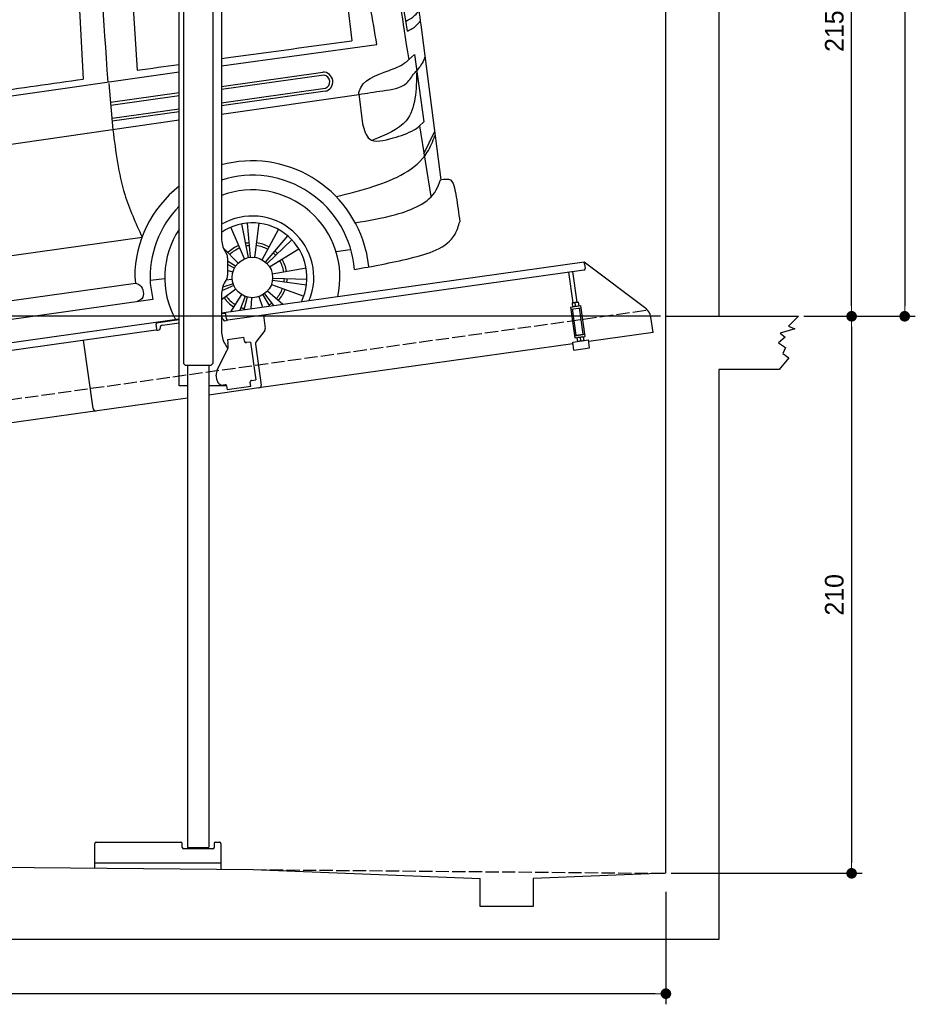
# Model space of a CAD drawing. Extents: x -311 to 6440, y -744 to 6074.
# Tile 4 of 6: x 3064 to 6440, y -744 to 2968. Entities that reach past the tile are written whole.
import ezdxf

# ---------------------------------------------------------------- set-up
doc = ezdxf.new("R2010")
doc.units = 0
doc.header["$LTSCALE"] = 10
doc.header["$MEASUREMENT"] = 0
doc.linetypes.add('GEN3', pattern=[6.25, 5, -1.25])
doc.layers.get('0').update_dxf_attribs({"linetype": 'CONTINUOUS'})
doc.layers.get('DEFPOINTS').update_dxf_attribs({"linetype": 'CONTINUOUS'})
for name, color, linetype in [('3', 6, 'GEN3'), ('CAR', 1, 'CONTINUOUS'), ('SICHTBARE_KANTEN_DIN_', 7, 'CONTINUOUS')]:
    doc.layers.add(name, color=color, linetype=linetype)
doc.layers.add('AM_0', color=7, linetype='CONTINUOUS', lineweight=30)
doc.layers.add('AM_5', color=3, linetype='CONTINUOUS', lineweight=15)
doc.dimstyles.new('KLAUS_DXF', dxfattribs={"dimscale": 20, "dimtxt": 3.5, "dimasz": 2, "dimexe": 2, "dimexo": 1, "dimgap": 1.5, "dimtad": 1, "dimlfac": 0.1, "dimdsep": 46, "dimtxsty": 'Standard', "dimblk": 'DOT', "dimcen": 2, "dimclrd": 256, "dimclre": 256, "dimclrt": 2, "dimadec": 0, "dimazin": 0, "dimtfac": 1, "dimtmove": 2, "dimatfit": 3, "dimfxl": 1, "dimtolj": 1, "dimarcsym": 0})

# ---------------------------------------------------------------- blocks, each defined once
blk = doc.blocks.new('_DOT')
at = {"color": 0, "linetype": 'ByBlock'}
blk.add_line((-0.5, 0), (-1, 0), dxfattribs=at)
at = {"color": 0, "linetype": 'ByBlock', "const_width": 0.5}
blk.add_lwpolyline([(-0.25, 0, 1), (0.25, 0, 1)], format="xyb", close=True, dxfattribs=at)
blk = doc.blocks.new('*D8')
at = {"layer": 'AM_5', "lineweight": -2, "transparency": 16777216}
for p, q in [((5479.5, 1850), (-240.5, 1850)), ((-200.5, -160), (-200.5, 1810)), ((179.5, -200), (-240.5, -200))]:
    blk.add_line(p, q, dxfattribs=at)
at = {"layer": 'DEFPOINTS', "color": 0, "transparency": 16777216}
for p in [(-200.5, 1850), (5499.5, 1850), (199.5, -200)]:
    blk.add_point(p, dxfattribs=at)
at = {"layer": 'AM_5', "lineweight": -2, "transparency": 16777216, "xscale": 40, "yscale": 40, "zscale": 40}
for p, rotation in [((-200.5, 1850), 90), ((-200.5, -200), 270)]:
    blk.add_blockref('_DOT', p, dxfattribs=dict(at, rotation=rotation))
at = {"layer": 'AM_5', "color": 2, "transparency": 16777216, "insert": (-265.5, 825), "char_height": 70, "attachment_point": 5, "rotation": 90}
blk.add_mtext('\\A1;205', dxfattribs=at)
blk = doc.blocks.new('*D9')
at = {"layer": 'AM_5', "lineweight": -2, "transparency": 16777216}
for p, q in [((179.5, 2850), (-240.5, 2850)), ((-200.5, 1890), (-200.5, 2810)), ((5479.5, 1850), (-240.5, 1850))]:
    blk.add_line(p, q, dxfattribs=at)
at = {"layer": 'DEFPOINTS', "color": 0, "transparency": 16777216}
for p in [(-200.5, 2850), (199.5, 2850), (5499.5, 1850)]:
    blk.add_point(p, dxfattribs=at)
at = {"layer": 'AM_5', "lineweight": -2, "transparency": 16777216, "xscale": 40, "yscale": 40, "zscale": 40}
for p, rotation in [((-200.5, 2850), 90), ((-200.5, 1850), 270)]:
    blk.add_blockref('_DOT', p, dxfattribs=dict(at, rotation=rotation))
at = {"layer": 'AM_5', "color": 2, "transparency": 16777216, "insert": (-265.5, 2350), "char_height": 70, "attachment_point": 5, "rotation": 90}
blk.add_mtext('\\A1;100', dxfattribs=at)
blk = doc.blocks.new('*D10')
at = {"layer": 'AM_5', "lineweight": -2, "transparency": 16777216}
for p, q in [((5719.5, 4000), (6239.5, 4000)), ((6199.5, 1890), (6199.5, 3960)), ((6219.5, 1850), (6239.5, 1850))]:
    blk.add_line(p, q, dxfattribs=at)
at = {"layer": 'DEFPOINTS', "color": 0, "transparency": 16777216}
for p in [(5699.5, 4000), (6199.5, 4000), (6199.5, 1850)]:
    blk.add_point(p, dxfattribs=at)
at = {"layer": 'AM_5', "lineweight": -2, "transparency": 16777216, "xscale": 40, "yscale": 40, "zscale": 40}
for p, rotation in [((6199.5, 4000), 90), ((6199.5, 1850), 270)]:
    blk.add_blockref('_DOT', p, dxfattribs=dict(at, rotation=rotation))
at = {"layer": 'AM_5', "color": 2, "transparency": 16777216, "insert": (6134.5, 2925), "char_height": 70, "attachment_point": 5, "rotation": 90}
blk.add_mtext('\\A1;215', dxfattribs=at)
blk = doc.blocks.new('*D11')
at = {"layer": 'AM_5', "lineweight": -2, "transparency": 16777216}
for p, q in [((6219.5, 1850), (6239.5, 1850)), ((6199.5, 1810), (6199.5, -210)), ((5519.5, -250), (6239.5, -250))]:
    blk.add_line(p, q, dxfattribs=at)
at = {"layer": 'DEFPOINTS', "color": 0, "transparency": 16777216}
for p in [(6199.5, 1850), (5499.5, -250), (6199.5, -250)]:
    blk.add_point(p, dxfattribs=at)
at = {"layer": 'AM_5', "lineweight": -2, "transparency": 16777216, "xscale": 40, "yscale": 40, "zscale": 40}
for p, rotation in [((6199.5, 1850), 90), ((6199.5, -250), 270)]:
    blk.add_blockref('_DOT', p, dxfattribs=dict(at, rotation=rotation))
at = {"layer": 'AM_5', "color": 2, "transparency": 16777216, "insert": (6134.5, 800), "char_height": 70, "attachment_point": 5, "rotation": 90}
blk.add_mtext('\\A1;210', dxfattribs=at)
blk = doc.blocks.new('*D12')
at = {"layer": 'AM_5', "lineweight": -2, "transparency": 16777216}
for p, q in [((199.5, -270), (199.5, -743.8)), ((5499.5, -320), (5499.5, -743.8)), ((5459.5, -703.8), (239.5, -703.8))]:
    blk.add_line(p, q, dxfattribs=at)
at = {"layer": 'DEFPOINTS', "color": 0, "transparency": 16777216}
for p in [(199.5, -250), (5499.5, -300), (199.5, -703.8)]:
    blk.add_point(p, dxfattribs=at)
at = {"layer": 'AM_5', "lineweight": -2, "transparency": 16777216, "xscale": 40, "yscale": 40, "zscale": 40, "rotation": 180}
blk.add_blockref('_DOT', (199.5, -703.8), dxfattribs=at)
at = {"layer": 'AM_5', "lineweight": -2, "transparency": 16777216, "xscale": 40, "yscale": 40, "zscale": 40}
blk.add_blockref('_DOT', (5499.5, -703.8), dxfattribs=at)
at = {"layer": 'AM_5', "color": 2, "transparency": 16777216, "insert": (2849.5, -638.8), "char_height": 70, "attachment_point": 5}
blk.add_mtext('\\A1;530', dxfattribs=at)
blk = doc.blocks.new('*D13')
at = {"layer": 'AM_5', "lineweight": -2, "transparency": 16777216}
for p, q in [((5519.5, 5550), (6439.5, 5550)), ((6399.5, 5510), (6399.5, 1890)), ((6019.5, 1850), (6439.5, 1850))]:
    blk.add_line(p, q, dxfattribs=at)
at = {"layer": 'DEFPOINTS', "color": 0, "transparency": 16777216}
for p in [(5499.5, 5550), (5999.5, 1850), (6399.5, 1850)]:
    blk.add_point(p, dxfattribs=at)
at = {"layer": 'AM_5', "lineweight": -2, "transparency": 16777216, "xscale": 40, "yscale": 40, "zscale": 40}
for p, rotation in [((6399.5, 5550), 90), ((6399.5, 1850), 270)]:
    blk.add_blockref('_DOT', p, dxfattribs=dict(at, rotation=rotation))
at = {"layer": 'AM_5', "color": 2, "transparency": 16777216, "insert": (6334.5, 3700), "char_height": 70, "attachment_point": 5, "rotation": 90}
blk.add_mtext('\\A1;370', dxfattribs=at)
blk = doc.blocks.new('Car Van')
at = {"layer": 'CAR'}
for p, q in [((23007.8, 5396.2), (23037.4, 4875.5)), ((23207.8, 5406.7), (23240.7, 4909.2)), ((22217, 5288), (22248.2, 4764.6)), ((22051, 5261.1), (22071.8, 4741.7)), ((24309.1, 5080.7), (24384.6, 4496)), ((23558.2, 4925.3), (24143.5, 5006)), ((24263.4, 4948.2), (24285.1, 4968.9)), ((24285.1, 4968.9), (24320.4, 4714.3)), ((21072.7, 4570.5), (23398.2, 4902.5)), ((23558.2, 4847.8), (23940, 4902.1)), ((23944.3, 4890.6), (23558.2, 4836.2)), ((23133.2, 4859.5), (23148.9, 4684.5)), ((23558.2, 4786), (23949.4, 4841.1)), ((23949.1, 4829.7), (23558.2, 4774.6)), ((21289.9, 4795.1), (21301.9, 4632.6)), ((23139.6, 4788.8), (23398.2, 4825.3)), ((23140.9, 4777.5), (23398.2, 4813.7)), ((23558.2, 4743.3), (24075.6, 4817.8)), ((24075.3, 4820.4), (24090, 4707.5)), ((23145.9, 4727.9), (23398.2, 4763.5)), ((23398.2, 4752.1), (23146.1, 4716.6)), ((23398.2, 4720.3), (21083.3, 4387.6)), ((21432.3, 4647), (22071.8, 4741.7)), ((22158.3, 4725.3), (22174, 4541.7)), ((24320.4, 4714.3), (24304.8, 4699.4)), ((21180.9, 4711.1), (21182, 4662.3)), ((24305, 4699.5), (24347.2, 4432.9)), ((24320.7, 4594.5), (24360.8, 4677)), ((21072.7, 4570.5), (21083.3, 4387.6)), ((23644.6, 4198.1), (23593.9, 4317.5)), ((23659.9, 4202.7), (23635.1, 4330.1)), ((23667.8, 4203.8), (23656.5, 4333.1)), ((23683.7, 4203.6), (23699.6, 4332.3)), ((23710.8, 4194.9), (23772.5, 4309)), ((21307.1, 4005.8), (23258.8, 4280)), ((23723.9, 4185.9), (23808.1, 4284.7)), ((23729.7, 4180.4), (23823.7, 4269.9)), ((23621, 4182.3), (23565, 4239.5)), ((23739.4, 4167.8), (23850, 4235.7)), ((23990.9, 4225.9), (24043.4, 4233.3)), ((24102.9, 4226.3), (24112.4, 4168.6)), ((23610.9, 4170), (23581.2, 4189.7)), ((23606.8, 4163.2), (23581.2, 4176.5)), ((23749.5, 4141.3), (23877.3, 4164.1)), ((22262, 4147.5), (22333.7, 3980.6)), ((23230.9, 4129.7), (23233.9, 4106.9)), ((23289.4, 4117.2), (23344.3, 4124.3)), ((23601, 4148.3), (23581.2, 4153.8)), ((23750.7, 4125.4), (23880.4, 4121.2)), ((21377.3, 3846.1), (23233.9, 4106.9)), ((23289.8, 4105.3), (23298.9, 4045.4)), ((23604.7, 4097), (23559.3, 4076.9)), ((23601.8, 4104.4), (23562.7, 4091.8)), ((23598.6, 4120.1), (23574.6, 4117.6)), ((23746.2, 4101.9), (23868.2, 4057.9)), ((23750, 4117.4), (23878.5, 4099.7)), ((23612.6, 4083.2), (23558.2, 4043.9)), ((23633.2, 4063.7), (23591.6, 3998.9)), ((23647.5, 4056.5), (23627.6, 4004)), ((23655.1, 4054.1), (23642.5, 4006.1)), ((23670.8, 4051.6), (23668.8, 4009.8)), ((23698.9, 4055.6), (23712.4, 4015.9)), ((23713.4, 4062.3), (23738.8, 4019.6)), ((23720, 4066.7), (23753.6, 4021.7)), ((23731.8, 4077.5), (23789.6, 4026.7)), ((21329.3, 3769.5), (23298.8, 4045.7)), ((20919.4, 3816.1), (20868.7, 3935.5)), ((20934.6, 3820.8), (20909.9, 3948.1)), ((20942.5, 3821.9), (20931.2, 3951.1)), ((20958.5, 3821.6), (20974.3, 3950.4)), ((20985.5, 3813), (21047.3, 3927.1)), ((20998.6, 3803.9), (21082.8, 3902.7)), ((20895.8, 3800.4), (20804.9, 3893)), ((21004.4, 3798.5), (21098.4, 3887.9)), ((20881.5, 3781.2), (20773.5, 3837.6)), ((20885.6, 3788.1), (20777.5, 3859.8)), ((21014.2, 3785.8), (21124.7, 3853.8)), ((21323.8, 3828.2), (21270.2, 3820.9)), ((20875.7, 3766.4), (20773.5, 3794.8)), ((21024.3, 3759.3), (21152, 3782.2)), ((20873.3, 3738.1), (20744.2, 3724.9)), ((20876.6, 3722.5), (20753.1, 3682.7)), ((20879.4, 3715), (20760.7, 3662.5)), ((21020.9, 3720), (21143, 3675.9)), ((21024.7, 3735.4), (21153.3, 3717.7)), ((21025.4, 3743.4), (21155.1, 3739.2)), ((20887.3, 3701.2), (20782.2, 3625.2)), ((20907.9, 3681.7), (20865.6, 3615.8)), ((20988.1, 3680.3), (21014.1, 3636.7)), ((20994.8, 3684.7), (21029.1, 3638.8)), ((21006.5, 3695.5), (21065.3, 3643.9)), ((20922.2, 3674.5), (20901.9, 3620.9)), ((20929.8, 3672.1), (20916.9, 3623)), ((20945.6, 3669.7), (20943.5, 3626.7)), ((20973.6, 3673.6), (20987.4, 3632.9))]:
    blk.add_line(p, q, dxfattribs=at)
for centre in [(23674.4, 4127.8), (20949.2, 3745.9)]:
    blk.add_circle(centre, 76.3, dxfattribs=at)
for centre, radius, start, end in [((23941.2, 4865.5), 36.6, 282.4234, 91.9504), ((23940.1, 4865.3), 26, 291.3172, 79.4452), ((23672.7, 4125.7), 441.8, 13.1526, 105.0131), ((23674.7, 4127.6), 385.6, 4.5254, 107.5878), ((23672.7, 4125.7), 441.8, 128.4041, 179.4928), ((23674.4, 4127.8), 330.2, 347.4042, 110.6062), ((23674.7, 4127.6), 385.6, 135.817, 183.3106), ((23674.4, 4127.8), 231.7, 337.9146, 120.1013), ((23674.4, 4127.8), 330.2, 146.7735, 208.5958), ((23674.4, 4127.8), 206, 333.6849, 124.334), ((23674.4, 4127.8), 131.2, 113, 134.4286), ((23674.4, 4127.8), 120.9, 113, 134.4286), ((23674.4, 4127.8), 131.2, 95, 101), ((23674.4, 4127.8), 120.9, 95, 101), ((23674.4, 4127.8), 120.9, 61.5714, 83), ((23674.4, 4127.8), 131.2, 61.5714, 83), ((23674.4, 4127.8), 120.9, 43.5714, 49.5714), ((23674.4, 4127.8), 131.2, 43.5714, 49.5714), ((23674.4, 4127.8), 131.2, 10.1429, 31.5714), ((20949.2, 3745.9), 439.9, 13.1709, 125.5344), ((23674.4, 4127.8), 120.9, 10.1429, 31.5714), ((20949.2, 3745.9), 385.3, 3.6036, 131.5697), ((23674.4, 4127.8), 120.9, 352.1429, 358.1429), ((23674.4, 4127.8), 131.2, 352.1429, 358.1429), ((23674.4, 4127.8), 120.9, 200.2869, 203.8571), ((23674.4, 4127.8), 120.9, 318.7143, 340.1429), ((23674.4, 4127.8), 131.2, 318.7143, 340.1429), ((20949.2, 3745.9), 330.2, 347.2115, 140.7393), ((23674.4, 4127.8), 131.2, 215.8571, 237.2857), ((23674.4, 4127.8), 120.9, 215.8571, 237.2857), ((23674.4, 4127.8), 120.9, 249.2857, 255.2857), ((23674.4, 4127.8), 120.9, 300.7143, 306.7143), ((23674.4, 4127.8), 131.2, 305.7514, 306.7143), ((20949.2, 3745.9), 231.7, 337.6174, 151.1587), ((20949.2, 3745.9), 206, 333.3345, 148.5032), ((20949.2, 3745.9), 131.2, 113, 134.4286), ((20949.2, 3745.9), 131.2, 95, 101), ((20949.2, 3745.9), 120.9, 95, 101), ((20949.2, 3745.9), 120.9, 61.5714, 83), ((20949.2, 3745.9), 131.2, 61.5714, 83), ((20949.2, 3745.9), 120.9, 113, 134.4286), ((20949.2, 3745.9), 120.9, 43.5714, 49.5714), ((20949.2, 3745.9), 131.2, 43.5714, 49.5714), ((20949.2, 3745.9), 131.2, 146.4286, 152.4286), ((20949.2, 3745.9), 120.9, 146.4286, 152.4286), ((20949.2, 3745.9), 120.9, 10.1429, 31.5714), ((20949.2, 3745.9), 131.2, 10.1429, 31.5714), ((20949.2, 3745.9), 231.7, 178.3252, 218.3826), ((20949.2, 3745.9), 206, 178.1164, 222.6655), ((20949.2, 3745.9), 131.2, 164.4286, 185.8571), ((20949.2, 3745.9), 120.9, 164.4286, 185.8571), ((20949.2, 3745.9), 120.9, 352.1429, 358.1429), ((20949.2, 3745.9), 131.2, 352.1429, 358.1429), ((20949.2, 3745.9), 131.2, 197.8571, 203.8571), ((20949.2, 3745.9), 120.9, 197.8571, 203.8571), ((20949.2, 3745.9), 120.9, 215.8571, 237.2857), ((20949.2, 3745.9), 120.9, 318.7143, 340.1429), ((20949.2, 3745.9), 131.2, 318.7143, 340.1429), ((20949.2, 3745.9), 131.2, 215.8571, 237.2857), ((20949.2, 3745.9), 120.9, 300.7143, 306.7143), ((20949.2, 3745.9), 131.2, 304.7615, 306.7143), ((20949.2, 3745.9), 131.2, 249.2857, 251.2385), ((20949.2, 3745.9), 120.9, 249.2857, 255.2857)]:
    blk.add_arc(centre, radius, start, end, dxfattribs=at)
for centre in [(22325.5, 4643.7), (22024.6, 4600.6)]:
    blk.add_ellipse(centre, major_axis=(-101.9, -18.3), ratio=0.28676, dxfattribs=at)
blk.add_ellipse((20380.2, 3799.5), major_axis=(-0.1, -50.8), ratio=0.500238, start_param=5.885343, end_param=6.683233, dxfattribs=at)
for points, knots in [([(23558.2, 5624), (23622.5, 5627.8), (23755.4, 5634.6), (23902.4, 5637.9), (24158.6, 5646.3)], [126.567679, 126.567679, 126.567679, 126.567679, 322.989321, 524.252921, 524.252921, 524.252921, 524.252921]), ([(21715.3, 5388.7), (21821.7, 5408.2), (22221.1, 5481.6), (22782.1, 5562.6), (23238.6, 5600.5), (23398.2, 5613.5)], [0, 0, 0, 0, 324.58113, 1218.156854, 1698.657892, 1698.657892, 1698.657892, 1698.657892]), ([(24126.6, 5550.6), (24141.5, 5557.6), (24164, 5568.7), (24182.4, 5585.5), (24188.8, 5591.3)], [4.61826, 4.61826, 4.61826, 4.61826, 53.543239, 79.274172, 79.274172, 79.274172, 79.274172]), ([(21770, 5352.1), (21876, 5370.8), (22288.4, 5443.9), (22830.8, 5527.3), (23269.5, 5559.7), (23398.2, 5567.2)], [0, 0, 0, 0, 323.034736, 1256.571869, 1643.446804, 1643.446804, 1643.446804, 1643.446804]), ([(24226.6, 5239.9), (24217.8, 5277.9), (24201.5, 5347.7), (24173.2, 5443.4), (24150.2, 5500), (24125.5, 5551.6)], [0, 0, 0, 0, 117.133269, 214.777276, 299.414803, 299.414803, 299.414803, 299.414803]), ([(21800.2, 5284), (21899.6, 5302.9), (22309.5, 5380.6), (22843.2, 5451.2), (23278.2, 5485), (23398.2, 5493.9)], [0, 0, 0, 0, 303.469527, 1251.67749, 1612.62651, 1612.62651, 1612.62651, 1612.62651]), ([(23558.2, 5505.4), (23637.5, 5510.8), (23781.1, 5519.8), (23924.9, 5520.7), (23989.3, 5521.1)], [58.593241, 58.593241, 58.593241, 58.593241, 296.990423, 490.043419, 490.043419, 490.043419, 490.043419]), ([(23558.2, 5436), (23559.3, 5436.1), (23662.9, 5443.9), (23781.8, 5451.6), (23899.6, 5447), (23914.7, 5446.4)], [351.625543, 351.625543, 351.625543, 351.625543, 354.715425, 663.112571, 708.364163, 708.364163, 708.364163, 708.364163]), ([(21072.7, 4570.5), (21075, 4593.4), (21087.9, 4634.1), (21130.7, 4698.5), (21193.2, 4813.2), (21268.6, 4933.7), (21358.3, 5081), (21531.9, 5204.2), (21681, 5257.8), (21800.2, 5284)], [0, 0, 0, 0, 34.633344, 130.367254, 260.266155, 394.654289, 566.353713, 741.146733, 1042.18326, 1042.18326, 1042.18326, 1042.18326]), ([(21264.8, 4817), (21273.3, 4830.4), (21319, 4905.1), (21394.2, 5046.4), (21574.1, 5161.5), (21722.7, 5209.2), (22051, 5261.1)], [301.852914, 301.852914, 301.852914, 301.852914, 394.654289, 566.353713, 741.146733, 1038.026076, 1038.026076, 1038.026076, 1038.026076]), ([(24253.1, 5094.1), (24265.4, 5100.4), (24284, 5110.6), (24297.4, 5127), (24302.2, 5132.8)], [6.830989, 6.830989, 6.830989, 6.830989, 47.594512, 69.869885, 69.869885, 69.869885, 69.869885]), ([(24258.9, 5056.6), (24271.3, 5062.8), (24289.8, 5072.8), (24303, 5089.1), (24307.6, 5094.8)], [6.60739, 6.60739, 6.60739, 6.60739, 47.308966, 69.134079, 69.134079, 69.134079, 69.134079]), ([(23558.2, 4953.3), (23569.9, 4954.9), (23733.4, 4977.4), (23896.9, 4999.4), (24048.9, 5019.8)], [320.625992, 320.625992, 320.625992, 320.625992, 355.842082, 815.727995, 815.727995, 815.727995, 815.727995]), ([(24189.8, 4908.7), (24210.3, 4915.3), (24236.6, 4926.8), (24257.8, 4943.2), (24263.4, 4948.2)], [120.92462, 120.92462, 120.92462, 120.92462, 186.01384, 208.055842, 208.055842, 208.055842, 208.055842]), ([(24324.9, 4961), (24324.3, 4958.9), (24318, 4939.6), (24307.2, 4922.6), (24295.1, 4909.1)], [0, 0, 0, 0, 6.616922, 60.689334, 60.689334, 60.689334, 60.689334]), ([(24205.7, 4654.1), (24233.6, 4661.3), (24266.9, 4674), (24296.7, 4691.8), (24304.8, 4699.4)], [99.88745, 99.88745, 99.88745, 99.88745, 186.01384, 208.055842, 208.055842, 208.055842, 208.055842]), ([(21300.3, 4656.3), (21307.8, 4651.9), (21341, 4631.7), (21389.5, 4639.8), (21432.3, 4647)], [173.497725, 173.497725, 173.497725, 173.497725, 190.087535, 312.625806, 312.625806, 312.625806, 312.625806]), ([(22241.5, 4612.7), (22271.8, 4623.9), (22328.6, 4643.2), (22388.6, 4644.7), (22416.6, 4645)], [14.4466, 14.4466, 14.4466, 14.4466, 94.349912, 163.782287, 163.782287, 163.782287, 163.782287]), ([(21940.6, 4569.6), (21970.9, 4580.7), (22027.7, 4600.1), (22087.7, 4601.6), (22115.7, 4601.9)], [14.4466, 14.4466, 14.4466, 14.4466, 94.349912, 163.782287, 163.782287, 163.782287, 163.782287]), ([(20214.3, 4271.5), (20238.1, 4294.4), (20306.3, 4359.7), (20382.1, 4414.3), (20433.5, 4446.4)], [0, 0, 0, 0, 99.01122, 282.525902, 282.525902, 282.525902, 282.525902]), ([(20250.5, 4262.2), (20279.7, 4292.4), (20333.2, 4338.8), (20390.9, 4379), (20433.5, 4405.1)], [0, 0, 0, 0, 61.191082, 212.400599, 212.400599, 212.400599, 212.400599]), ([(20274.4, 4252.4), (20289.9, 4265.8), (20340.4, 4309.6), (20394.6, 4347.8), (20433.5, 4372.2)], [0, 0, 0, 0, 61.191082, 200.287904, 200.287904, 200.287904, 200.287904]), ([(20146, 3857.6), (20142.8, 3884.2), (20130.4, 3985.9), (20110.2, 4141.6), (20186.3, 4236.6), (20214.3, 4271.5)], [102.88586, 102.88586, 102.88586, 102.88586, 183.09991, 407.242491, 537.697964, 537.697964, 537.697964, 537.697964]), ([(20274.4, 4252.4), (20295.4, 4252.8), (20348.7, 4253.8), (20401.6, 4258.6), (20433.5, 4262.6)], [0, 0, 0, 0, 62.922164, 159.752377, 159.752377, 159.752377, 159.752377]), ([(20422.3, 4199.8), (20417.6, 4185), (20412.9, 4170.4), (20406.9, 4134.8), (20406, 4117.7)], [42.387721, 42.387721, 42.387721, 42.387721, 103.78676, 155.115105, 155.115105, 155.115105, 155.115105]), ([(20424.5, 3881.5), (20403.5, 3878.5), (20317.7, 3866.3), (20215.3, 3855.3), (20149.5, 3891.4), (20140.4, 3896.4)], [113.912784, 113.912784, 113.912784, 113.912784, 177.26422, 370.522965, 401.282956, 401.282956, 401.282956, 401.282956]), ([(20133.4, 3668.4), (20132.6, 3670.5), (20128.1, 3682.2), (20127.7, 3700.5), (20126.9, 3726.2), (20138, 3742.6), (20147.8, 3750.8), (20150.2, 3752.6)], [0, 0, 0, 0, 6.668808, 37.633719, 53.92976, 83.006518, 92.203416, 92.203416, 92.203416, 92.203416]), ([(20433.5, 3740.8), (20411, 3736.7), (20329.3, 3723.3), (20234.2, 3721.1), (20173.5, 3749.4), (20166.8, 3752.6)], [77.68835, 77.68835, 77.68835, 77.68835, 146.515463, 324.860687, 347.251757, 347.251757, 347.251757, 347.251757]), ([(20433.5, 3631.1), (20411.2, 3628.7), (20314.9, 3619.4), (20203.3, 3617.6), (20138.9, 3664.4), (20133.4, 3668.4)], [138.661944, 138.661944, 138.661944, 138.661944, 205.679389, 423.537531, 443.70981, 443.70981, 443.70981, 443.70981])]:
    blk.add_open_spline(points, degree=3, knots=knots, dxfattribs=at)
for points in [[(24065, 5594.6), (24131.3, 5644.3), (24135.9, 5645.2)], [(24087.7, 5595.7), (24154, 5645.4), (24158.6, 5646.3)], [(24273.4, 5306.8), (24245.6, 5434.2), (24195.1, 5575.5), (24158.6, 5646.3)], [(24213.2, 5249), (24185.4, 5362.8), (24156.9, 5456.2), (24120.5, 5540.7), (24087.7, 5595.7)], [(24142.3, 5517.9), (24191, 5544.2), (24203.9, 5555)], [(24143.5, 5006), (24090.3, 5286.9), (24057.5, 5393.8), (24017.3, 5474.7), (23989.3, 5521.1)], [(23914.7, 5446.4), (23976.5, 5344.8), (24048.9, 5019.8)], [(20922.2, 4730.9), (21108.1, 5009.3), (21275.1, 5211.3), (21354.1, 5274.6), (21715.3, 5388.7)], [(22217, 5288), (22674.7, 5360.2), (23007.8, 5396.2)], [(20986.5, 4682.1), (21182.6, 4949.7), (21339.5, 5162.4), (21418.5, 5225.7), (21770, 5352.1)], [(22137.1, 5347), (22157.4, 4728.8)], [(21324.3, 5250.9), (21356.1, 5249.3), (21415.9, 5224.6)], [(21283.2, 5214.8), (21315, 5213.2), (21370.1, 5193)], [(24075.3, 4820.4), (24077.2, 4828.9), (24189.8, 4908.7)], [(24075.6, 4817.8), (24166.4, 4831.8), (24256.7, 4861.4), (24285.5, 4898.4), (24295.1, 4909.1)], [(24293.8, 4906), (24253.8, 4718.7), (24127.8, 4645.6)], [(22248.2, 4764.6), (22682.7, 4825.6), (23037.4, 4875.5)], [(21289.9, 4795.1), (21180.8, 4716.6), (21180.9, 4711.1)], [(20798.5, 4624), (20857.2, 4656.9), (20922.2, 4730.9)], [(20853.6, 4564.3), (20925.9, 4610.4), (20986.5, 4682.1)], [(20961.8, 4653.6), (20919.2, 4683.2), (20895, 4694.4)], [(23148.9, 4684.5), (23193.6, 4441.1), (23258.8, 4280)], [(24090, 4707.5), (24115.5, 4650.2), (24205.7, 4654.1)], [(20931, 4617.1), (20884.9, 4645.9), (20864.2, 4657.9)], [(21182, 4662.3), (21185.8, 4643.8), (21301.9, 4632.6)], [(22223.8, 4626.1), (22332.1, 4658.9), (22425.3, 4664.5)], [(23990.4, 4432.7), (24132.9, 4471.7), (24333.4, 4599.7), (24362.8, 4663)], [(20844.6, 4590.2), (20874.2, 4603.8), (20910.5, 4629.4)], [(21922.8, 4582.9), (22031.2, 4615.7), (22124.4, 4621.4)], [(22175.8, 4543.7), (22208.8, 4297.6), (22266, 4139)], [(24062.1, 4334.1), (24214.9, 4365.4), (24367.5, 4457.7), (24383.9, 4495.9)], [(24383.9, 4495.9), (24421.4, 4495.4), (24436.2, 4465.3), (24442.7, 4432.1), (24456.4, 4338.1)], [(21083.3, 4387.4), (21114.8, 4244.1), (21187.1, 4115.5)], [(24059.1, 4158), (24270, 4200.7), (24438.4, 4291.4), (24456.4, 4338.1)], [(20214.8, 4271.5), (20225.7, 4269.7), (20274.4, 4252.4)], [(20274.4, 4252.4), (20195.3, 4144.2), (20178, 4081.8)], [(20188.3, 4125.2), (20329, 4166.6), (20429.2, 4252.5)], [(20245.6, 4222.5), (20196.7, 4239.8), (20189, 4240.7)], [(20422.3, 4199.8), (20432.8, 4248.9), (20374.2, 4256.6)], [(20221.8, 4193.1), (20173.6, 4205.7), (20165.7, 4206.6)], [(20200, 4155.7), (20150.9, 4165.3), (20143.8, 4165.8)], [(20185.7, 4114.8), (20139.2, 4120.5), (20132.1, 4123.8)], [(20188.1, 4123.6), (20249.8, 4110.4), (20406.1, 4117.9)], [(20268.4, 4058.3), (20379.7, 4079.8), (20406.1, 4117.9)], [(23233.9, 4106.9), (23250.3, 4098.7), (23257.8, 4047.7), (23241.2, 4037.9)], [(20192.6, 4071.6), (20134.8, 4079.7), (20127, 4082.4)], [(20178, 4081.8), (20183, 4075.8), (20192.6, 4071.6)], [(20268.4, 4058.3), (20192.6, 4071.6)], [(20191.4, 4036.2), (20139.6, 4037.1), (20126.8, 4040.6)], [(20192.7, 3995.9), (20135.8, 3999.9), (20129.5, 4002.9)], [(20193.2, 3958), (20153.6, 3952.4), (20134.4, 3960.9)], [(21377.3, 3846.1), (21364.2, 3831.2), (21366.7, 3792.1), (21391.1, 3778.5)]]:
    blk.add_spline(points, degree=3, dxfattribs=at)
for points in [[(23558.2, 5575.8), (23734.6, 5584.2), (23911.1, 5590), (24087.7, 5595.7)], [(23094.1, 5464.2), (23101.7, 5285.9), (23112.1, 5112.4), (23129.6, 4864.3)], [(23207.8, 5406.7), (23271.3, 5412.3), (23334.7, 5417.9), (23398.2, 5423.2)], [(24273.4, 5306.8), (24288.8, 5235.6), (24298.9, 5158.2), (24309.1, 5080.7)], [(24213.2, 5249), (24227.8, 5199.2), (24237.3, 5113.3), (24263.6, 4948.4)], [(24226.6, 5239.9), (24226.6, 5239.9), (24240.4, 5168.2), (24257.5, 5056.4)], [(23240.7, 4909.2), (23293.2, 4916.5), (23345.7, 4923.9), (23398.2, 4931.2)], [(21264.8, 4817), (21258.4, 4802.4), (21252.1, 4787.8), (21250.6, 4781.7)], [(20693.5, 4579.8), (20728.4, 4595), (20763.5, 4609.6), (20798.5, 4624)], [(20693.5, 4532.9), (20743.6, 4553.2), (20794.2, 4572.1), (20844.6, 4590.2)], [(20693.5, 4502.6), (20746.6, 4524.6), (20800.3, 4544.8), (20853.6, 4564.3)], [(20693.5, 4311.9), (20760.8, 4327.3), (20928.1, 4367), (21083.3, 4387.6)], [(20192.6, 4071.6), (20190.1, 4035.2), (20192.4, 3997), (20194.6, 3958.9)]]:
    blk.add_open_spline(points, degree=3, dxfattribs=at)

msp = doc.modelspace()

# ---------------------------------------------------------------- linework, layer by layer
for p, q in [((5699.503, 5750.005), (5699.503, 1850.005)), ((3824.715, 3602.64), (3824.715, 2144.272)), ((3791.705, 3577.911), (3791.812, 1671.652)), ((3664.715, 1587.64), (3664.715, 3357.64)), ((3681.717, 3357.64), (3681.812, 1671.629)), ((3838.112, 2094.272), (3844.366, 2083.441)), ((3824.715, 1862.792), (5191.605, 2054.896)), ((3847.715, 2070.941), (3847.715, 2004.338)), ((5192.718, 2046.974), (5191.605, 2054.896)), ((5191.605, 2054.896), (5423.542, 1880.119)), ((5192.718, 2046.974), (5195.084, 2030.139)), ((5190.829, 2024.492), (3849.015, 1835.912)), ((5149.635, 1900.856), (5133.393, 2016.42)), ((5165.479, 1903.082), (5149.237, 2018.647)), ((3844.366, 1991.838), (3838.112, 1981.008)), ((3824.715, 1931.008), (3824.715, 1794.697)), ((5146.416, 1900.403), (5145.734, 1899.87)), ((5145.734, 1899.87), (5147.673, 1886.072)), ((5168.697, 1903.535), (5146.416, 1900.403)), ((5159.407, 1888.803), (5157.766, 1900.479)), ((5168.697, 1903.535), (5169.5, 1903.21)), ((5169.5, 1903.21), (5171.439, 1889.412)), ((3840.446, 1860.963), (3824.715, 1858.753)), ((3843.368, 1840.168), (3839.889, 1864.925)), ((5139.811, 1884.53), (5179.422, 1890.096)), ((5139.811, 1884.53), (5156.094, 1768.668)), ((5140.925, 1876.607), (5180.535, 1882.174)), ((5161.328, 1778.492), (5147.411, 1877.519)), ((5148.476, 1885.747), (5147.673, 1886.072)), ((5170.757, 1888.879), (5171.439, 1889.412)), ((5187.966, 1782.236), (5174.049, 1881.263)), ((5195.705, 1774.235), (5179.422, 1890.096)), ((959.991, 1460.181), (3577.468, 1828.044)), ((3577.468, 1828.044), (3664.715, 1840.305)), ((3577.468, 1828.044), (3578.581, 1820.121)), ((3664.715, 1836.266), (3578.025, 1824.083)), ((3580.947, 1803.287), (3578.581, 1820.121)), ((3601.836, 1816.321), (3664.715, 1825.158)), ((3830.99, 1838.428), (3831.129, 1837.438)), ((3836.776, 1833.182), (3841.728, 1833.878)), ((3982.702, 1854.701), (3989.78, 1804.338)), ((5451.216, 1788.433), (5442.964, 1847.146)), ((5999.51, 1850.005), (5961.803, 1812.157)), ((3576.692, 1797.64), (959.991, 1429.886)), ((3584.258, 1797.693), (3589.209, 1798.389)), ((3593.465, 1804.036), (3593.326, 1805.027)), ((3987.863, 1796.928), (3954.55, 1752.719)), ((5154.981, 1776.59), (5194.592, 1782.157)), ((5161.328, 1778.492), (5187.966, 1782.236)), ((5451.216, 1788.433), (5208.6, 1754.336)), ((5986.079, 1802.168), (5929.673, 1785.756)), ((5929.673, 1785.756), (5948.951, 1770.772)), ((5961.803, 1812.157), (5986.079, 1802.168)), ((3340.553, 1501.897), (3304.368, 1759.367)), ((3340.553, 1501.897), (3304.368, 1759.367)), ((3838.112, 1744.697), (3848.154, 1727.305)), ((3846.658, 1762.873), (3909.044, 1771.641)), ((3846.658, 1762.873), (3848.884, 1747.029)), ((3849.474, 1742.83), (3848.884, 1747.029)), ((3911.271, 1755.797), (3909.044, 1771.641)), ((3911.271, 1755.797), (3911.41, 1754.807)), ((3917.058, 1750.551), (3918.048, 1750.69)), ((3933.892, 1752.917), (3918.048, 1750.69)), ((3933.892, 1752.917), (3953.933, 1610.319)), ((3952.633, 1745.309), (3974.325, 1590.968)), ((5149.184, 1745.986), (3965.814, 1579.674)), ((5148.251, 1752.62), (5207.668, 1760.971)), ((5152.427, 1722.912), (5148.251, 1752.62)), ((5156.094, 1768.668), (5195.705, 1774.235)), ((5164.759, 1769.886), (5164.077, 1769.353)), ((5164.077, 1769.353), (5166.016, 1755.554)), ((5166.819, 1755.23), (5166.016, 1755.554)), ((5166.864, 1778.26), (5166.725, 1779.251)), ((5176.109, 1769.961), (5177.75, 1758.286)), ((5182.709, 1780.487), (5182.569, 1781.477)), ((5187.04, 1773.017), (5187.843, 1772.693)), ((5187.843, 1772.693), (5189.782, 1758.895)), ((5189.1, 1758.361), (5189.782, 1758.895)), ((5211.843, 1731.263), (5207.668, 1760.971)), ((5948.951, 1770.772), (5923.961, 1750.079)), ((5923.961, 1750.079), (5950.379, 1732.954)), ((3808.53, 1648.529), (3846, 1722.069)), ((5152.427, 1722.912), (5211.843, 1731.263)), ((5950.379, 1732.954), (5940.383, 1709.407)), ((5940.383, 1709.407), (5963.231, 1692.995)), ((3688.804, 1664.638), (3681.803, 1671.637)), ((3784.804, 1664.643), (3791.812, 1671.652)), ((5963.231, 1692.995), (5926.817, 1650.005)), ((3784.804, 1664.643), (3688.804, 1664.638)), ((3696.812, 1664.638), (3696.914, -151.389)), ((3776.812, 1664.643), (3776.911, -151.332)), ((5699.503, 1650.005), (5699.503, -499.995)), ((5926.817, 1650.005), (5699.503, 1650.005)), ((3807.839, 1607.963), (3805.056, 1627.769)), ((3932.843, 1602.305), (3932.982, 1601.315)), ((3935.209, 1585.471), (3932.982, 1601.315)), ((3938.089, 1608.092), (3937.099, 1607.953)), ((3938.089, 1608.092), (3953.933, 1610.319)), ((3696.808, 1587.64), (3664.715, 1587.64)), ((3844.02, 1587.64), (3776.808, 1587.64)), ((3965.814, 1579.674), (3776.81, 1553.111)), ((3838.35, 1592.055), (3830.428, 1590.941)), ((3843.997, 1587.799), (3846.085, 1572.945)), ((3935.209, 1585.471), (3846.085, 1572.945)), ((3696.811, 1541.868), (959.991, 1157.233)), ((3346.885, -230.259), (3346.885, -137.358)), ((3351.885, -132.358), (3671.885, -132.358)), ((3676.885, -152.358), (3676.885, -137.358)), ((3796.885, -137.358), (3796.885, -152.358)), ((3801.885, -132.358), (3816.885, -132.358)), ((3821.885, -137.358), (3821.885, -234.826)), ((3791.885, -157.358), (3681.885, -157.358)), ((3697.886, -152.361), (3696.886, -151.361)), ((3697.886, -152.361), (3775.886, -152.356)), ((3710.886, -152.36), (3710.886, -157.358)), ((3762.886, -152.357), (3762.886, -157.358)), ((3775.886, -152.356), (3776.911, -151.332)), ((199.51, -199.995), (3944.51, -236.005)), ((3821.885, -212.358), (3346.885, -212.358)), ((3944.51, -236.005), (4799.51, -270.083)), ((5499.51, -249.995), (4999.056, -270.083)), ((4799.51, -374.995), (4799.51, -270.083)), ((4999.056, -270.083), (4999.51, -374.995)), ((4999.51, -374.995), (4799.51, -374.995)), ((5699.503, -499.995), (-0.481, -499.995))]:
    msp.add_line(p, q)
msp.add_polyline3d([(3843.994, 1587.803, 0), (3843.994, 1587.803, 0), (3843.994, 1587.813, 0), (3843.994, 1587.823, 0), (3843.994, 1587.833, 0), (3843.994, 1587.833, 0), (3843.994, 1587.843, 0), (3843.994, 1587.853, 0), (3843.984, 1587.863, 0), (3843.984, 1587.863, 0), (3843.984, 1587.873, 0), (3843.984, 1587.883, 0), (3843.984, 1587.893, 0), (3843.984, 1587.903, 0), (3843.984, 1587.903, 0), (3843.984, 1587.913, 0), (3843.974, 1587.923, 0), (3843.974, 1587.933, 0), (3843.974, 1587.933, 0), (3843.974, 1587.943, 0), (3843.974, 1587.953, 0), (3843.974, 1587.963, 0), (3843.974, 1587.963, 0), (3843.974, 1587.973, 0), (3843.964, 1587.983, 0), (3843.964, 1587.993, 0), (3843.964, 1588.003, 0), (3843.964, 1588.003, 0), (3843.964, 1588.013, 0), (3843.964, 1588.023, 0), (3843.964, 1588.033, 0), (3843.954, 1588.033, 0), (3843.954, 1588.043, 0), (3843.954, 1588.053, 0), (3843.954, 1588.063, 0), (3843.954, 1588.063, 0), (3843.954, 1588.073, 0), (3843.944, 1588.083, 0), (3843.944, 1588.093, 0), (3843.944, 1588.103, 0), (3843.944, 1588.103, 0), (3843.944, 1588.113, 0), (3843.944, 1588.123, 0), (3843.944, 1588.133, 0), (3843.934, 1588.133, 0), (3843.934, 1588.143, 0), (3843.934, 1588.153, 0), (3843.934, 1588.163, 0), (3843.934, 1588.163, 0), (3843.934, 1588.173, 0), (3843.924, 1588.183, 0), (3843.924, 1588.193, 0), (3843.924, 1588.203, 0), (3843.924, 1588.203, 0), (3843.924, 1588.213, 0), (3843.924, 1588.223, 0), (3843.914, 1588.233, 0), (3843.914, 1588.233, 0), (3843.914, 1588.243, 0), (3843.914, 1588.253, 0), (3843.914, 1588.263, 0), (3843.904, 1588.273, 0), (3843.904, 1588.273, 0), (3843.904, 1588.283, 0), (3843.904, 1588.293, 0), (3843.904, 1588.303, 0), (3843.894, 1588.303, 0), (3843.894, 1588.313, 0), (3843.894, 1588.323, 0), (3843.894, 1588.333, 0), (3843.894, 1588.333, 0), (3843.894, 1588.343, 0), (3843.884, 1588.353, 0), (3843.884, 1588.363, 0), (3843.884, 1588.373, 0), (3843.884, 1588.373, 0), (3843.884, 1588.383, 0), (3843.874, 1588.393, 0), (3843.874, 1588.403, 0), (3843.874, 1588.403, 0), (3843.874, 1588.413, 0), (3843.864, 1588.423, 0), (3843.864, 1588.433, 0), (3843.864, 1588.433, 0), (3843.864, 1588.443, 0), (3843.864, 1588.453, 0), (3843.854, 1588.463, 0), (3843.854, 1588.473, 0), (3843.854, 1588.473, 0), (3843.854, 1588.483, 0), (3843.854, 1588.493, 0), (3843.844, 1588.503, 0), (3843.844, 1588.503, 0), (3843.844, 1588.513, 0), (3843.844, 1588.523, 0), (3843.834, 1588.533, 0), (3843.834, 1588.533, 0), (3843.834, 1588.543, 0), (3843.834, 1588.553, 0), (3843.824, 1588.563, 0), (3843.824, 1588.573, 0), (3843.824, 1588.573, 0), (3843.824, 1588.583, 0), (3843.824, 1588.593, 0), (3843.814, 1588.603, 0), (3843.814, 1588.603, 0), (3843.814, 1588.613, 0), (3843.814, 1588.623, 0), (3843.804, 1588.633, 0), (3843.804, 1588.633, 0), (3843.804, 1588.643, 0), (3843.804, 1588.653, 0), (3843.794, 1588.663, 0), (3843.794, 1588.673, 0), (3843.794, 1588.673, 0), (3843.794, 1588.683, 0), (3843.784, 1588.693, 0), (3843.784, 1588.703, 0), (3843.784, 1588.703, 0), (3843.784, 1588.713, 0), (3843.774, 1588.723, 0), (3843.774, 1588.733, 0), (3843.774, 1588.733, 0), (3843.764, 1588.743, 0), (3843.764, 1588.753, 0), (3843.764, 1588.763, 0), (3843.764, 1588.763, 0), (3843.754, 1588.773, 0)])
for centre, radius, start, end in [((3924.715, 2144.272), 100, 180, 210), ((3822.715, 2070.941), 25, 0, 30), ((5190.133, 2029.443), 5, 278, 8), ((3924.715, 1931.008), 100, 150, 180), ((3822.715, 2004.338), 25, 330, 0), ((5154.093, 1883.508), 17.367, 77.77582, 118.212327), ((5165.983, 1885.146), 17.396, 77.82749, 118.186832), ((5151.202, 1904.049), 17.313, 257.73743, 298.290578), ((5163.081, 1905.803), 17.392, 257.805999, 298.168278), ((5393.451, 1840.187), 50, 8, 53), ((3821.087, 1837.036), 10, 8, 68.728945), ((3836.08, 1838.134), 5, 188, 278), ((3841.032, 1838.83), 5, 278, 334.763283), ((3848.32, 1840.864), 5, 188, 278), ((3575.996, 1802.591), 5, 278, 8), ((3583.562, 1802.645), 5, 221.236717, 278), ((3588.513, 1803.34), 5, 278, 8), ((3603.228, 1806.418), 10, 98, 188), ((3924.715, 1794.697), 100, 180, 210), ((3979.877, 1802.946), 10, 323, 8), ((3916.362, 1755.503), 5, 188, 278), ((3962.536, 1746.701), 10, 143, 188), ((5172.436, 1752.99), 17.367, 77.77582, 118.212327), ((5169.545, 1773.531), 17.313, 257.73743, 298.290578), ((5184.326, 1754.629), 17.396, 77.82749, 118.186832), ((5181.424, 1775.286), 17.392, 257.805999, 298.168278), ((3814.815, 1737.959), 35, 333, 8), ((3841.831, 1974.245), 320.958, 254.679341, 254.686099), ((3839.715, 1632.64), 35, 153, 188), ((3827.644, 1610.747), 20, 188, 278), ((3937.794, 1603.001), 5, 98, 188), ((3839.046, 1587.103), 5, 19.536959, 98), ((3964.422, 1589.576), 10, 278, 8), ((3350.456, 1503.289), 10, 188, 278), ((3350.456, 1503.289), 10, 188, 278), ((3351.885, -137.358), 5, 90, 180), ((3671.885, -137.358), 5, 0, 90), ((3801.885, -137.358), 5, 90, 180), ((3816.885, -137.358), 5, 0, 90), ((3681.885, -152.358), 5, 180, 270), ((3791.885, -152.358), 5, 270, 0)]:
    msp.add_arc(centre, radius, start, end)
at = {"layer": '3'}
for p, q in [((423.4, 1169.675), (5430.808, 1873.42)), ((3944.51, -236.005), (5499.51, -249.995))]:
    msp.add_line(p, q, dxfattribs=at)
at = {"layer": 'SICHTBARE_KANTEN_DIN_'}
for p, q in [((5499.51, -249.995), (5499.51, 5550.005)), ((5499.51, 1850.005), (5999.51, 1850.005))]:
    msp.add_line(p, q, dxfattribs=at)

# ---------------------------------------------------------------- block references
at = {"layer": 'AM_0'}
msp.add_blockref('Car Van', (-19733.518, -2131.485), dxfattribs=at)

# ---------------------------------------------------------------- dimensions: what is measured, and where the dimension line sits
at = {"layer": 'AM_5'}
dim = msp.add_linear_dim(base=(6399.51, 1850.005), p1=(5499.51, 5550.005), p2=(5999.51, 1850.005), angle=90, dimstyle='KLAUS_DXF', dxfattribs=at)
dim.commit()
dim.dimension.update_dxf_attribs({"geometry": '*D13', "text_midpoint": (6334.51, 3700.005)})
for base, p1, p2, override, picture, middle in [((6199.51, 4000.005), (6199.51, 1850.005), (5699.503, 4000.005), {"dimtzin": 7}, '*D10', (6134.51, 2925.005)), ((-200.481, 2850.005), (5499.51, 1850.005), (199.51, 2850.005), {"dimpost": '', "dimtol": 0, "dimlim": 0, "dimtp": 0, "dimtm": 0, "dimtfac": 1, "dimtdec": 2, "dimtolj": 1, "dimtzin": 7}, '*D9', (-265.481, 2350.005)), ((-200.481, 1850.005), (199.51, -199.995), (5499.51, 1850.005), {"dimtol": 0, "dimlim": 0, "dimtp": 0, "dimtm": 0, "dimtfac": 1, "dimtdec": 2, "dimtolj": 1, "dimtzin": 7}, '*D8', (-265.481, 825.005)), ((6199.51, -249.995), (6199.51, 1850.005), (5499.51, -249.995), {"dimtzin": 7}, '*D11', (6134.51, 800.005))]:
    dim = msp.add_linear_dim(base=base, p1=p1, p2=p2, angle=90, dimstyle='KLAUS_DXF', override=override, dxfattribs=at)
    dim.commit()
    dim.dimension.update_dxf_attribs({"geometry": picture, "text_midpoint": middle})
dim = msp.add_linear_dim(base=(199.51, -703.835), p1=(5499.51, -299.995), p2=(199.51, -249.995), dimstyle='KLAUS_DXF', override={"dimtzin": 7}, dxfattribs=at)
dim.commit()
dim.dimension.update_dxf_attribs({"geometry": '*D12', "text_midpoint": (2849.51, -638.835)})

doc.saveas('drawing.dxf')
